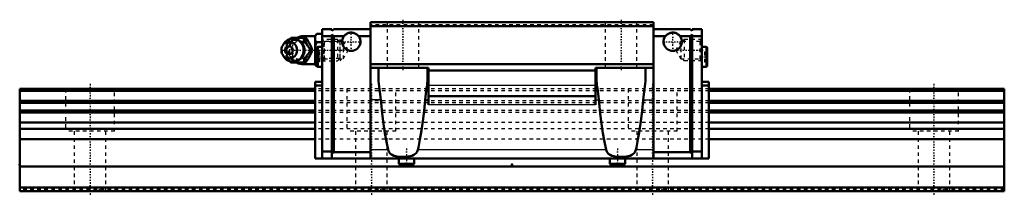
# Model space of a CAD drawing. Header units: millimetres. Extents: x -20 to 260, y -1 to 49.
import ezdxf

# ---------------------------------------------------------------- set-up
doc = ezdxf.new("R2010")
doc.units = ezdxf.units.MM
doc.linetypes.add('Center', pattern=[1.5, 0.45, -0.5, 0.05, -0.5])
doc.linetypes.add('Dashed', pattern=[2, 1, -1])
for name, color, linetype, lineweight in [('2d ConnectionPoints', 7, 'Continuous', 50), ('AM_0', 7, 'Continuous', 50), ('AM_4', 3, 'Continuous', 25), ('AM_5', 3, 'Continuous', 25), ('AM_7', 7, 'Center', 25), ('AM_9', 6, 'Dashed', 25)]:
    doc.layers.add(name, color=color, linetype=linetype, lineweight=lineweight)

# ---------------------------------------------------------------- blocks, each defined once
blk = doc.blocks.new('1_jqgom26sup7g9wv8vi7lppcpd________0_in_HSR35M1B1SS280LG200BM6F84000_0')
at = {"layer": 'AM_0'}
for p, q in [((56.91, 43.18), (57.15, 43.5)), ((57.15, 43.5), (61.33, 43.5)), ((64, 44), (60.7, 44)), ((64.5, 44.62), (64, 44.12)), ((64, 44.12), (64, 35.88)), ((64.5, 44.62), (66, 44.62)), ((64.5, 42.31), (66, 42.31)), ((55.2, 41.96), (54.84, 41.44)), ((62.77, 40), (63.21, 40)), ((54.84, 38.56), (55.2, 38.04)), ((57.15, 36.5), (56.92, 36.81)), ((57.15, 36.5), (61.33, 36.5)), ((64.5, 37.69), (64.5, 37.69)), ((60.7, 36), (64, 36)), ((64, 35.88), (64.5, 35.38)), ((64.5, 35.38), (64.59, 35.38))]:
    blk.add_line(p, q, dxfattribs=at)
for points in [[(60.9, 43.5), (61.08, 42.95), (61.3, 42.38), (61.48, 41.98), (61.71, 41.55), (61.95, 41.15), (62.22, 40.75), (62.5, 40.37), (62.77, 40)], [(63.21, 40), (63.08, 40.36), (62.95, 40.73), (62.78, 41.13), (62.59, 41.53), (62.28, 42.09), (61.93, 42.66), (61.63, 43.09), (61.33, 43.5)], [(64.5, 44.62), (64.21, 44.3), (64, 43.96)], [(64, 42.97), (64.06, 42.86), (64.25, 42.58), (64.5, 42.31)], [(64.5, 42.31), (64.21, 41.67), (64, 40.99)], [(62.77, 40), (62.37, 39.45), (61.97, 38.88), (61.72, 38.48), (61.5, 38.05), (61.31, 37.65), (61.15, 37.25), (61.02, 36.87), (60.9, 36.5)], [(61.33, 36.5), (61.6, 36.86), (61.85, 37.23), (62.11, 37.63), (62.35, 38.03), (62.65, 38.59), (62.9, 39.16), (63.06, 39.59), (63.21, 40)], [(64, 39.01), (64.06, 38.8), (64.25, 38.24), (64.5, 37.69)], [(64.5, 37.69), (64.21, 37.37), (64, 37.03)], [(64, 36.04), (64.06, 35.94), (64.25, 35.65), (64.5, 35.38)]]:
    blk.add_lwpolyline(points, dxfattribs=at)
for centre, radius, start, end in [((57.66, 40), 3.3, 270, 90), ((60.7, 40), 4, 90, 118.4542), ((60.7, 40), 4, 241.5482, 270)]:
    blk.add_arc(centre, radius, start, end, dxfattribs=at)
for major_axis in [(0, 2.42), (0, -1.12)]:
    blk.add_ellipse((56.65, 40), major_axis=major_axis, ratio=0.927184, dxfattribs=at)
blk.add_ellipse((57.66, 40), major_axis=(0, 3.3), ratio=0.927184, start_param=2.207257, end_param=7.217521, dxfattribs=at)
at = {"layer": 'AM_4'}
for p, q in [((60.7, 44), (60.7, 43.52)), ((60.7, 36.48), (60.7, 36))]:
    blk.add_line(p, q, dxfattribs=at)
blk.add_ellipse((58.47, 40), major_axis=(0, 2.97), ratio=0.927184, start_param=3.499913, end_param=5.924864, dxfattribs=at)
at = {"layer": 'AM_5', "linetype": 'Dashed'}
for p, q in [((66.54, 37), (66.54, 43)), ((71, 42.39), (66.54, 42.39)), ((71, 37.61), (66.54, 37.61))]:
    blk.add_line(p, q, dxfattribs=at)
at = {"layer": 'AM_7'}
for p, q in [((57.66, 36.54), (57.66, 43.47)), ((60.7, 35.8), (60.7, 44.2)), ((54.19, 40), (73.79, 40))]:
    blk.add_line(p, q, dxfattribs=at)
at = {"layer": 'AM_9'}
for p, q in [((60.7, 43.52), (60.7, 36.48)), ((70.39, 43), (66, 43)), ((71, 42.39), (70.39, 43)), ((70.39, 43), (70.39, 37)), ((71, 42.39), (71, 37.61)), ((55.28, 40), (55.71, 40)), ((60.95, 40.02), (60.95, 39.95)), ((64.5, 37.69), (66, 37.69)), ((66, 37), (70.39, 37)), ((70.39, 37), (71, 37.61)), ((64.59, 35.38), (66, 35.38))]:
    blk.add_line(p, q, dxfattribs=at)
for points in [[(57.58, 43.5), (57.46, 43.14), (57.32, 42.77), (57.16, 42.37), (56.96, 41.97), (56.66, 41.41), (56.31, 40.84), (56.01, 40.41), (55.71, 40)], [(59.66, 37.52), (59.43, 37.38), (59.17, 37.27), (58.9, 37.18), (58.62, 37.13), (58.33, 37.12), (58.04, 37.13), (57.76, 37.18), (57.49, 37.27), (57.22, 37.39), (56.97, 37.54), (56.73, 37.72), (56.52, 37.92), (56.32, 38.16), (56.15, 38.41), (56.01, 38.68), (55.89, 38.97), (55.8, 39.26), (55.74, 39.57), (55.72, 39.88), (55.72, 40.2), (55.76, 40.51), (55.82, 40.81), (55.92, 41.11), (56.04, 41.39), (56.19, 41.65), (56.36, 41.9), (56.56, 42.12), (56.78, 42.32), (57.02, 42.49), (57.27, 42.63), (57.53, 42.75), (57.81, 42.83), (58.09, 42.87), (58.38, 42.88), (58.66, 42.86), (58.94, 42.8), (59.22, 42.71), (59.48, 42.59), (59.68, 42.47)], [(55.99, 41.76), (56.09, 41.95), (56.34, 42.35), (56.6, 42.75), (56.88, 43.13), (56.91, 43.18)], [(59.68, 42.47), (59.73, 42.44), (59.97, 42.25), (60.07, 42.15)], [(61.84, 41.36), (61.51, 41.68), (61.11, 41.99), (60.7, 42.25)], [(55.28, 40), (55.46, 40.55), (55.61, 40.95)], [(55.56, 39.18), (55.53, 39.25), (55.4, 39.63), (55.28, 40)], [(55.71, 40), (55.97, 39.64), (56.23, 39.27), (56.49, 38.87), (56.73, 38.47), (57.03, 37.91), (57.28, 37.34), (57.44, 36.91), (57.58, 36.5)], [(62.25, 39.25), (62.37, 39.6), (62.42, 39.95), (62.39, 40.3), (62.29, 40.64), (62.26, 40.73)], [(56.92, 36.81), (56.74, 37.05), (56.35, 37.62), (56.1, 38.03), (55.89, 38.42)], [(60.19, 37.98), (60.13, 37.91), (59.92, 37.71), (59.68, 37.53), (59.66, 37.52)], [(60.7, 37.75), (61.16, 38.04), (61.54, 38.35), (61.83, 38.64)]]:
    blk.add_lwpolyline(points, dxfattribs=at)
blk.add_arc((60.7, 40), 4, 118.4542, 241.5482, dxfattribs=at)
for centre, major_axis in [((58.2, 40), (0, -2.97)), ((59.68, 40), (0, -3.44))]:
    blk.add_ellipse(centre, major_axis=major_axis, ratio=0.927184, dxfattribs=at)
for centre, major_axis, start_param, end_param in [((58.47, 40), (0, 2.97), 5.924864, 7.06367), ((59.55, 40), (0, -2.57), 2.639469, 6.785309), ((57.66, 40), (0, 3.3), 0.934336, 2.207257), ((58.47, 40), (0, 2.97), 2.250412, 3.499913)]:
    blk.add_ellipse(centre, major_axis=major_axis, ratio=0.927184, start_param=start_param, end_param=end_param, dxfattribs=at)
blk = doc.blocks.new('2_HSR35M1BSSB_M6F_Slider_0_in_HSR35M1B1SS280LG200BM6F84000_0')
at = {"layer": 'AM_0'}
for p, q in [((160.2, 48), (79.8, 48)), ((79.8, 48), (79.8, 9.28)), ((160.2, 48), (160.2, 9.28)), ((66, 9.28), (66, 46)), ((68.8, 46), (66, 46)), ((68.8, 45.5), (69.3, 46)), ((68.8, 46), (68.8, 45.5)), ((79.8, 46), (69.3, 46)), ((160.2, 46.8), (79.8, 46.8)), ((160.2, 46), (170.7, 46)), ((171.2, 45.5), (170.7, 46)), ((171.2, 46), (174, 46)), ((171.2, 46), (171.2, 45.5)), ((174, 9.28), (174, 46)), ((68.8, 44), (66, 44)), ((68.8, 44.5), (68.8, 9.28)), ((69.3, 44), (68.8, 44.5)), ((69.3, 44), (69.3, 11.08)), ((72.25, 44), (69.3, 44)), ((79.8, 44), (76.35, 44)), ((160.2, 44), (163.65, 44)), ((167.75, 44), (170.7, 44)), ((170.7, 44), (171.2, 44.5)), ((170.7, 44), (170.7, 11.08)), ((171.2, 44.5), (171.2, 9.28)), ((171.2, 44), (174, 44)), ((64.5, 40.58), (64.5, 35.62)), ((66, 40.95), (64.87, 40.95)), ((175.12, 40.95), (174, 40.95)), ((175.5, 40.58), (175.5, 35.62)), ((64.87, 35.25), (66, 35.25)), ((160.2, 36), (79.8, 36)), ((96.25, 35), (79.8, 35)), ((82, 35), (82, 31.82)), ((96, 31.82), (96, 35)), ((96.25, 24.52), (96.25, 35)), ((143.75, 34.27), (96.25, 34.27)), ((143.75, 24.52), (143.75, 35)), ((143.75, 35), (160.2, 35)), ((144, 31.82), (144, 35)), ((158, 35), (158, 31.82)), ((174, 35.25), (175.12, 35.25)), ((64, 31), (64, 9.28)), ((64, 31), (66, 31)), ((176, 31), (174, 31)), ((176, 31), (176, 9.28)), ((64, 30), (66, 30)), ((176, 30), (174, 30)), ((143.75, 27), (96.25, 27)), ((66, 11.28), (68.8, 11.28)), ((174, 11.28), (171.2, 11.28)), ((176, 9.28), (64, 9.28)), ((68.8, 10.58), (69.3, 11.08)), ((79.8, 11.08), (69.3, 11.08)), ((87.82, 9.28), (87.82, 7.94)), ((92.18, 7.94), (92.18, 9.28)), ((147.82, 9.28), (147.82, 7.94)), ((152.18, 7.94), (152.18, 9.28)), ((160.2, 11.08), (170.7, 11.08)), ((171.2, 10.58), (170.7, 11.08)), ((88.25, 7.5), (91.75, 7.5)), ((148.25, 7.5), (151.75, 7.5))]:
    blk.add_line(p, q, dxfattribs=at)
for points in [[(72.25, 44), (72.4, 44.17), (72.56, 44.33), (72.73, 44.48), (72.92, 44.6), (73.12, 44.72), (73.33, 44.81), (73.54, 44.89), (73.76, 44.94), (73.98, 44.98), (74.21, 45), (74.44, 45), (74.66, 44.97), (74.88, 44.93), (75.1, 44.87), (75.32, 44.79), (75.52, 44.7), (75.72, 44.58), (75.9, 44.45), (76.07, 44.3), (76.23, 44.14), (76.35, 44)], [(167.75, 44), (167.6, 44.17), (167.44, 44.33), (167.27, 44.48), (167.08, 44.6), (166.88, 44.72), (166.67, 44.81), (166.46, 44.89), (166.24, 44.94), (166.02, 44.98), (165.79, 45), (165.56, 45), (165.34, 44.97), (165.12, 44.93), (164.9, 44.87), (164.68, 44.79), (164.48, 44.7), (164.28, 44.58), (164.1, 44.45), (163.93, 44.3), (163.77, 44.14), (163.65, 44)], [(82, 31.82), (82.03, 31.18), (82.09, 30.49), (82.2, 29.74), (82.32, 28.96), (82.43, 28.23), (82.54, 27.48), (82.64, 26.69), (82.73, 25.89)], [(95.27, 25.89), (95.36, 26.74), (95.47, 27.58), (95.6, 28.41), (95.72, 29.22), (95.83, 29.91), (95.91, 30.57), (95.98, 31.22), (96, 31.82)], [(144.73, 25.89), (144.64, 26.74), (144.53, 27.58), (144.4, 28.41), (144.28, 29.22), (144.17, 29.91), (144.09, 30.57), (144.02, 31.22), (144, 31.82)], [(158, 31.82), (157.97, 31.18), (157.91, 30.49), (157.8, 29.74), (157.68, 28.96), (157.57, 28.23), (157.46, 27.48), (157.36, 26.69), (157.27, 25.89)], [(84.76, 11.77), (84.29, 14.01), (83.85, 16.48), (83.46, 19.15), (83.11, 22.02), (82.8, 25.04), (82.73, 25.89)], [(95.27, 25.89), (94.98, 22.82), (94.64, 19.91), (94.26, 17.19), (93.83, 14.66), (93.37, 12.35), (93.24, 11.77)], [(146.76, 11.77), (146.29, 14.01), (145.85, 16.48), (145.46, 19.15), (145.11, 22.02), (144.8, 25.04), (144.73, 25.89)], [(157.27, 25.89), (156.98, 22.82), (156.64, 19.91), (156.26, 17.19), (155.83, 14.66), (155.37, 12.35), (155.24, 11.77)], [(93.24, 11.77), (93.13, 11.41), (92.96, 11.08), (92.74, 10.8), (92.49, 10.56), (92.06, 10.27), (91.57, 10.06), (91.08, 9.91), (90.55, 9.81), (90.02, 9.74), (89.16, 9.7), (88.31, 9.72), (87.65, 9.78), (87, 9.89), (86.39, 10.07), (85.95, 10.27), (85.55, 10.53), (85.27, 10.78), (85.04, 11.09), (84.87, 11.41), (84.76, 11.77)], [(155.24, 11.77), (155.13, 11.41), (154.96, 11.08), (154.74, 10.8), (154.49, 10.56), (154.06, 10.27), (153.57, 10.06), (153.08, 9.91), (152.55, 9.81), (152.02, 9.74), (151.16, 9.7), (150.31, 9.72), (149.65, 9.78), (149, 9.89), (148.39, 10.07), (147.95, 10.27), (147.55, 10.53), (147.27, 10.78), (147.04, 11.09), (146.87, 11.41), (146.76, 11.77)]]:
    blk.add_lwpolyline(points, dxfattribs=at)
for centre, radius, start, end in [((74.3, 42.4), 2.6, 142.0201, 37.9799), ((165.7, 42.4), 2.6, 142.0201, 37.9799), ((64.87, 40.58), 0.375, 90, 180), ((175.12, 40.58), 0.375, 360, 90), ((64.87, 35.62), 0.375, 180, 270), ((175.12, 35.62), 0.375, 270, 0), ((88.25, 7.94), 0.437, 180, 270), ((91.75, 7.94), 0.437, 270, 0), ((148.25, 7.94), 0.437, 180, 270), ((151.75, 7.94), 0.437, 270, 360)]:
    blk.add_arc(centre, radius, start, end, dxfattribs=at)
at = {"layer": 'AM_4'}
for p, q in [((64.87, 40.95), (64.87, 35.25)), ((175.12, 40.95), (175.12, 35.25)), ((143.75, 30), (96.25, 30)), ((82.73, 25.89), (79.8, 25.89)), ((96.25, 25.89), (95.27, 25.89)), ((143.75, 25.89), (144.73, 25.89)), ((157.27, 25.89), (160.2, 25.89)), ((143.75, 24.52), (96.25, 24.52)), ((84.76, 11.77), (79.8, 11.77)), ((146.76, 11.77), (93.24, 11.77)), ((160.2, 11.77), (155.24, 11.77)), ((87.82, 7.94), (92.18, 7.94)), ((147.82, 7.94), (152.18, 7.94))]:
    blk.add_line(p, q, dxfattribs=at)
at = {"layer": 'AM_5', "linetype": 'Dashed'}
for p, q in [((71.5, 42.46), (71, 43)), ((71, 43), (71, 37)), ((168.5, 42.46), (169, 43)), ((174, 43), (169, 43)), ((169, 43), (169, 37)), ((71.5, 37.54), (71, 37)), ((168.5, 37.54), (169, 37)), ((174, 37), (169, 37))]:
    blk.add_line(p, q, dxfattribs=at)
at = {"layer": 'AM_7'}
for p, q in [((89, 48.65), (89, 34.35)), ((151, 48.65), (151, 34.35)), ((74.3, 39.67), (74.3, 45.13)), ((165.7, 39.67), (165.7, 45.13)), ((71.57, 42.4), (77.03, 42.4)), ((162.97, 42.4), (168.43, 42.4)), ((166.21, 40), (174.37, 40)), ((64.42, 38.1), (66.08, 38.1)), ((173.93, 38.1), (175.57, 38.1)), ((90, 12.09), (90, 7.28)), ((150, 12.09), (150, 7.28))]:
    blk.add_line(p, q, dxfattribs=at)
at = {"layer": 'AM_9'}
for p, q in [((84.5, 48), (84.5, 35)), ((93.5, 35), (93.5, 48)), ((146.5, 48), (146.5, 35)), ((155.5, 35), (155.5, 48)), ((160.2, 47.2), (79.8, 47.2)), ((66.54, 42.46), (66, 43)), ((72, 42.46), (66.54, 42.46)), ((66.54, 42.46), (66.54, 37.54)), ((73.42, 40), (72, 42.46)), ((72, 42.46), (72, 37.54)), ((168, 42.46), (166.58, 40)), ((173.46, 42.46), (168, 42.46)), ((168, 42.46), (168, 37.54)), ((174, 43), (173.46, 42.46)), ((173.46, 42.46), (173.46, 37.54)), ((65.25, 39.54), (64.5, 39.54)), ((65.25, 39.54), (65.25, 36.66)), ((72, 37.54), (73.42, 40)), ((166.58, 40), (168, 37.54)), ((174.75, 39.54), (175.5, 39.54)), ((174.75, 39.54), (174.75, 36.66)), ((65.25, 38.82), (64.5, 38.82)), ((65.25, 37.38), (64.5, 37.38)), ((65.25, 36.66), (64.5, 36.66)), ((66, 37), (66.54, 37.54)), ((66.54, 37.54), (72, 37.54)), ((168, 37.54), (173.46, 37.54)), ((173.46, 37.54), (174, 37)), ((174.75, 38.82), (175.5, 38.82)), ((174.75, 37.38), (175.5, 37.38)), ((174.75, 36.66), (175.5, 36.66)), ((176, 29), (64, 29)), ((176, 28.47), (64, 28.47)), ((176, 25.64), (64, 25.64)), ((176, 25.11), (64, 25.11)), ((176, 22.88), (64, 22.88)), ((176, 22.36), (64, 22.36)), ((176, 19.52), (64, 19.52)), ((176, 17.68), (64, 17.68)), ((176, 14.75), (64, 14.75))]:
    blk.add_line(p, q, dxfattribs=at)
blk = doc.blocks.new('3_HSR35M1B128020_Rail_0_in_HSR35M1B1SS280LG200BM6F84000_0')
at = {"layer": 'AM_0'}
for p, q in [((64, 29), (-20, 29)), ((-20, 29), (-20, 0)), ((64, 28.47), (-20, 28.47)), ((260, 29), (176, 29)), ((260, 28.47), (176, 28.47)), ((260, 29), (260, 0)), ((64, 25.64), (-20, 25.64)), ((260, 25.64), (176, 25.64)), ((64, 25.11), (-20, 25.11)), ((64, 22.88), (-20, 22.88)), ((260, 25.11), (176, 25.11)), ((260, 22.88), (176, 22.88)), ((64, 22.36), (-20, 22.36)), ((260, 22.36), (176, 22.36)), ((64, 19.52), (-20, 19.52)), ((64, 17.68), (-20, 17.68)), ((260, 19.52), (176, 19.52)), ((260, 17.68), (176, 17.68)), ((64, 14.75), (-20, 14.75)), ((260, 14.75), (176, 14.75)), ((260, 7), (-20, 7)), ((260, 1), (-20, 1)), ((260, 0), (-20, 0))]:
    blk.add_line(p, q, dxfattribs=at)
at = {"layer": 'AM_7'}
for p, q in [((0, 30.45), (0, -1.45)), ((80, 30.45), (80, -1.45)), ((160, 30.45), (160, -1.45)), ((240, 30.45), (240, -1.45))]:
    blk.add_line(p, q, dxfattribs=at)
at = {"layer": 'AM_9'}
for p, q in [((-7, 29), (-7, 17)), ((7, 17), (7, 29)), ((176, 29), (64, 29)), ((176, 28.47), (64, 28.47)), ((73, 29), (73, 17)), ((87, 17), (87, 29)), ((153, 29), (153, 17)), ((167, 17), (167, 29)), ((233, 29), (233, 17)), ((247, 17), (247, 29)), ((176, 25.64), (64, 25.64)), ((176, 25.11), (64, 25.11)), ((176, 22.88), (64, 22.88)), ((176, 22.36), (64, 22.36)), ((7, 17), (-7, 17)), ((-4.5, 17), (-4.5, 0)), ((4.5, 0), (4.5, 17)), ((176, 19.52), (64, 19.52)), ((176, 17.68), (64, 17.68)), ((87, 17), (73, 17)), ((75.5, 17), (75.5, 0)), ((84.5, 0), (84.5, 17)), ((167, 17), (153, 17)), ((155.5, 17), (155.5, 0)), ((164.5, 0), (164.5, 17)), ((247, 17), (233, 17)), ((235.5, 17), (235.5, 0)), ((244.5, 0), (244.5, 17)), ((176, 14.75), (64, 14.75)), ((260, 0.5), (-20, 0.5))]:
    blk.add_line(p, q, dxfattribs=at)
for points in [[(-2.49, 0.5), (-2.8, 0.27), (-3.1, 0.01), (-3.11, 0)], [(3.11, 0), (2.82, 0.26), (2.5, 0.49), (2.49, 0.5)], [(77.51, 0.5), (77.2, 0.27), (76.9, 0.01), (76.89, 0)], [(83.11, 0), (82.82, 0.26), (82.5, 0.49), (82.49, 0.5)], [(157.51, 0.5), (157.2, 0.27), (156.9, 0.01), (156.89, 0)], [(163.11, 0), (162.82, 0.26), (162.5, 0.49), (162.49, 0.5)], [(237.51, 0.5), (237.2, 0.27), (236.9, 0.01), (236.89, 0)], [(243.11, 0), (242.82, 0.26), (242.5, 0.49), (242.49, 0.5)]]:
    blk.add_lwpolyline(points, dxfattribs=at)

msp = doc.modelspace()

# ---------------------------------------------------------------- linework, layer by layer
at = {"layer": '2d ConnectionPoints'}
for p in [(66, 40), (174, 40), (-20, 7.5), (120, 7.5), (0, 0), (0, 0)]:
    msp.add_point(p, dxfattribs=at)

# ---------------------------------------------------------------- block references
for name in ['2_HSR35M1BSSB_M6F_Slider_0_in_HSR35M1B1SS280LG200BM6F84000_0', '1_jqgom26sup7g9wv8vi7lppcpd________0_in_HSR35M1B1SS280LG200BM6F84000_0', '3_HSR35M1B128020_Rail_0_in_HSR35M1B1SS280LG200BM6F84000_0']:
    msp.add_blockref(name, (0, 0))

doc.saveas('drawing.dxf')
